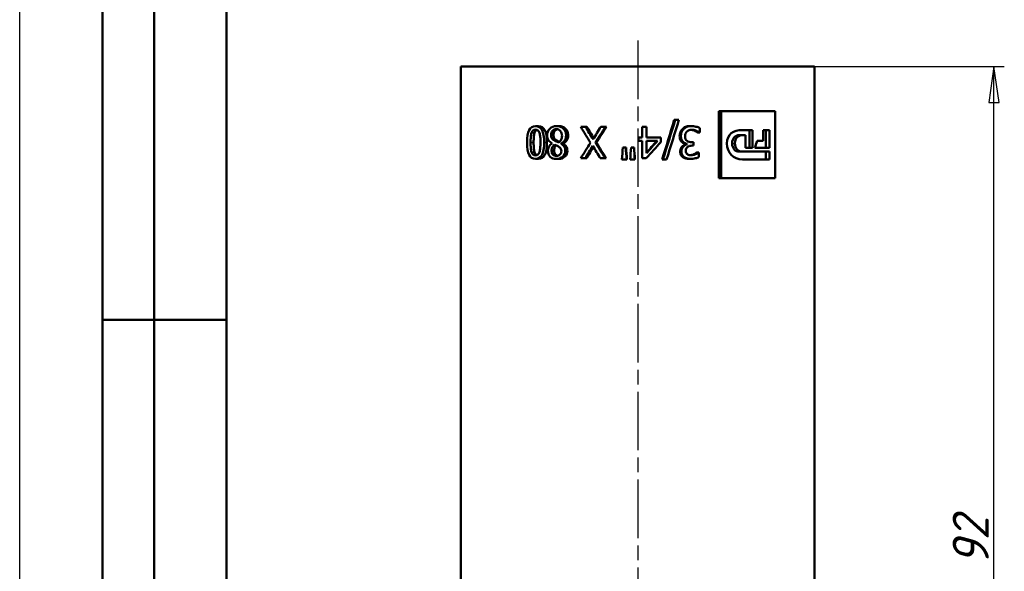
# Model space of a CAD drawing. Header units: millimetres. Extents: x -134 to 549, y -69 to 356.
# Tile 7 of 11: x 0 to 95, y 208 to 261. Entities that reach past the tile are written whole.
import ezdxf
from ezdxf.enums import TextEntityAlignment as Align

# ---------------------------------------------------------------- set-up
doc = ezdxf.new("R2010")
doc.units = ezdxf.units.MM
doc.linetypes.add('CHAIN', pattern=[0.7087, 0.4724, -0.0591, 0.1181, -0.0591])
for name, color, linetype, lineweight in [('Видимые тонкие (ГОСТ)', 7, 'Continuous', 35), ('Видимый контур (ГОСТ)', 7, 'Continuous', 50), ('Кромка (ГОСТ)', 7, 'Continuous', 50), ('Обозначение (ГОСТ)', 7, 'Continuous', 25), ('Осевая линия (ГОСТ)', 7, 'Continuous', 25), ('Размер (ГОСТ)', 7, 'Continuous', 25), ('Эскизная геометрия (ГОСТ)', 7, 'Continuous', 50)]:
    doc.layers.add(name, color=color, linetype=linetype, lineweight=lineweight)
doc.styles.get("Standard").update_dxf_attribs({"font": 'GOST Common Italic.ttf'})
doc.styles.add('Обычный текст (ГОСТ)', font='GOST Common Italic.ttf')
doc.dimstyles.new('Обычный (ГОСТ)', dxfattribs={"dimtxt": 3.5, "dimasz": 3.5, "dimexe": 1, "dimexo": 0, "dimgap": 0.5, "dimtad": 1, "dimrnd": 1e-08, "dimtxsty": 'Обычный текст (ГОСТ)', "dimblk": 'Filled-1', "dimcen": 0.09, "dimdle": 15, "dimclrd": 256, "dimclre": 256, "dimclrt": 256, "dimazin": 2, "dimtfac": 0.714286, "dimtdec": 3, "dimtmove": 0, "dimatfit": 3, "dimfxl": 1, "dimtolj": 1, "dimlwd": 25, "dimlwe": 25, "dimarcsym": 0})

# ---------------------------------------------------------------- blocks, each defined once
blk = doc.blocks.new('ГОСТ - Доп. графы 2')
at = {"layer": 'Эскизная геометрия (ГОСТ)'}
for p, q in [((-12, 0), (-12, 120)), ((-7, 0), (-7, 120)), ((-12, 60), (0, 60))]:
    blk.add_line(p, q, dxfattribs=at)
at = {"layer": 'Обозначение (ГОСТ)', "lineweight": 30, "width": 0.8, "flags": 17}
for tag, p in [('Первичная_применяемость', (-3.651, 90.027)), ('Справочный_номер', (-3.551, 30.017))]:
    blk.add_attdef(tag, text='', height=3.17, rotation=90, dxfattribs=at).set_placement(p, align=Align.MIDDLE_CENTER)
blk = doc.blocks.new('Рамки ГОСТ_ граница 297x210')
at = {"layer": 'Кромка (ГОСТ)', "lineweight": 25}
blk.add_line((0, 0), (0, 297), dxfattribs=at)
at = {"layer": 'Кромка (ГОСТ)'}
blk.add_line((20, 292), (20, 5), dxfattribs=at)
blk = doc.blocks.new('Filled-1')
at = {"color": 0}
for p, q in [((0, 0), (-1, 0.143)), ((-1, 0.143), (-1, -0.143)), ((-1, 0), (0, 0)), ((-1, -0.143), (0, 0))]:
    blk.add_line(p, q, dxfattribs=at)
at = {"color": 0, "flags": 128}
blk.add_lwpolyline([(-1, -0.143), (0, 0), (-1, 0.143), (-1, -0.143)], dxfattribs=at)
at = {"color": 0}
blk.add_solid([(-1, -0.143), (0, 0), (-1, 0.143), (-1, -0.143)], dxfattribs=at)
blk = doc.blocks.new('*D8')
at = {"layer": 'Defpoints', "color": 0, "linetype": 'Continuous', "transparency": 16777216}
for p in [(76.857, 256.545), (94.202, 256.545), (69.283, 164.545)]:
    blk.add_point(p, dxfattribs=at)
at = {"layer": 'Размер (ГОСТ)', "linetype": 'Continuous', "lineweight": 25, "transparency": 16777216}
for p, q in [((76.857, 256.545), (95.202, 256.545)), ((94.202, 168.045), (94.202, 253.045)), ((69.283, 164.545), (95.202, 164.545))]:
    blk.add_line(p, q, dxfattribs=at)
at = {"layer": 'Размер (ГОСТ)', "linetype": 'Continuous', "lineweight": 25, "transparency": 16777216, "xscale": 3.5, "yscale": 3.5, "zscale": 3.5}
for p, rotation in [((94.202, 256.545), 90), ((94.202, 164.545), 270)]:
    blk.add_blockref('Filled-1', p, dxfattribs=dict(at, rotation=rotation))
at = {"layer": 'Размер (ГОСТ)', "linetype": 'Continuous', "lineweight": 25, "transparency": 16777216, "insert": (90.202, 208.216), "char_height": 3.5, "attachment_point": 1, "rotation": 90, "style": 'Обычный текст (ГОСТ)'}
blk.add_mtext('\\A1;92', dxfattribs=at)

msp = doc.modelspace()

# ---------------------------------------------------------------- linework, layer by layer
at = {"layer": 'Видимые тонкие (ГОСТ)'}
for p, q in [((52.785, 250.506), (52.581, 250.506)), ((64.071, 250.481), (64.197, 250.481)), ((49.781, 250.104), (49.49, 250.104)), ((51.616, 249.889), (51.378, 249.889)), ((53.025, 249.857), (52.828, 249.857)), ((63.81, 249.795), (63.929, 249.795)), ((49.693, 249.175), (49.399, 249.175)), ((50.972, 249.177), (50.715, 249.177)), ((68.891, 249.089), (69.158, 249.089)), ((49.783, 248.244), (49.492, 248.244)), ((51.666, 248.362), (51.429, 248.362)), ((52.957, 248.384), (52.758, 248.384)), ((63.868, 248.323), (63.988, 248.323))]:
    msp.add_line(p, q, dxfattribs=at)
at = {"layer": 'Видимый контур (ГОСТ)'}
for p, q in [((42.657, 256.545), (76.857, 256.545)), ((42.657, 256.545), (42.657, 176.545)), ((76.857, 256.545), (76.857, 176.545)), ((63.29, 251.361), (63.393, 251.361)), ((63.741, 251.361), (63.393, 251.361)), ((67.599, 252.219), (67.828, 252.219)), ((67.599, 245.719), (67.599, 252.219)), ((73.055, 252.219), (67.828, 252.219)), ((67.828, 245.719), (67.828, 252.219)), ((73.055, 252.219), (73.055, 245.719)), ((50.15, 250.763), (49.869, 250.763)), ((52.124, 250.768), (51.901, 250.768)), ((54.706, 250.699), (54.25, 250.699)), ((54.849, 250.699), (54.706, 250.699)), ((56.641, 250.699), (56.199, 250.699)), ((56.729, 250.699), (56.641, 250.699)), ((60.189, 249.651), (60.189, 250.699)), ((60.189, 250.699), (60.201, 250.699)), ((60.605, 250.699), (60.201, 250.699)), ((60.201, 249.651), (60.201, 250.699)), ((60.605, 250.699), (60.605, 249.651)), ((64.794, 250.763), (64.941, 250.763)), ((65.753, 250.575), (65.753, 250.143)), ((59.826, 249.323), (59.826, 249.651)), ((59.826, 249.651), (59.828, 249.651)), ((59.828, 249.323), (59.828, 249.651)), ((60.201, 249.651), (59.828, 249.651)), ((61.985, 249.651), (60.605, 249.651)), ((61.985, 249.651), (61.985, 249.222)), ((65.555, 250.143), (65.724, 250.143)), ((65.724, 250.143), (65.753, 250.143)), ((69.597, 249.883), (69.884, 249.883)), ((69.884, 249.883), (70.175, 249.883)), ((70.869, 250.381), (69.91, 250.381)), ((70.175, 248.648), (70.175, 249.883)), ((70.553, 248.648), (70.553, 250.381)), ((70.869, 250.381), (70.869, 248.648)), ((72.512, 250.381), (71.892, 250.381)), ((71.892, 249.322), (71.892, 250.381)), ((72.15, 248.648), (72.15, 250.381)), ((72.512, 250.381), (72.512, 248.648)), ((51.488, 249.076), (51.488, 249.088)), ((51.933, 249.365), (51.704, 249.365)), ((52.343, 249.071), (52.343, 249.059)), ((52.554, 249.071), (52.343, 249.071)), ((52.554, 249.059), (52.343, 249.059)), ((52.554, 249.071), (52.554, 249.059)), ((55.779, 249.172), (55.663, 249.172)), ((58.598, 248.701), (58.322, 248.701)), ((58.631, 248.701), (58.598, 248.701)), ((59.39, 248.701), (59.113, 248.701)), ((59.401, 248.701), (59.39, 248.701)), ((59.826, 249.323), (59.828, 249.323)), ((59.828, 249.323), (60.201, 249.323)), ((60.189, 247.651), (60.189, 249.323)), ((60.201, 247.651), (60.201, 249.323)), ((61.657, 249.323), (60.605, 249.323)), ((60.605, 248.132), (60.605, 249.323)), ((64.016, 249.232), (64.141, 249.232)), ((64.412, 249.004), (64.412, 249.034)), ((64.412, 249.034), (64.548, 249.034)), ((64.412, 249.004), (64.548, 249.004)), ((64.548, 249.004), (64.548, 249.034)), ((65.147, 249.214), (64.977, 249.214)), ((65.014, 248.876), (65.147, 248.876)), ((65.147, 249.214), (65.147, 248.876)), ((70.175, 248.648), (70.869, 248.648)), ((71.079, 248.648), (72.512, 248.648)), ((71.892, 249.322), (71.303, 249.322)), ((50.15, 247.589), (49.869, 247.589)), ((52.124, 247.582), (51.901, 247.582)), ((54.25, 247.651), (54.679, 247.651)), ((54.823, 247.651), (54.679, 247.651)), ((56.142, 247.651), (56.611, 247.651)), ((56.7, 247.651), (56.611, 247.651)), ((60.189, 247.651), (60.201, 247.651)), ((60.201, 247.651), (60.587, 247.651)), ((64.131, 247.759), (64.259, 247.759)), ((64.749, 247.587), (64.895, 247.587)), ((65.196, 248.036), (65.355, 248.036)), ((65.48, 248.207), (65.648, 248.207)), ((65.672, 248.207), (65.648, 248.207)), ((65.672, 248.207), (65.672, 247.774)), ((69.597, 248.295), (69.884, 248.295)), ((72.512, 248.295), (69.884, 248.295)), ((69.895, 247.541), (72.512, 247.541)), ((72.15, 247.541), (72.15, 248.295)), ((72.512, 248.295), (72.512, 247.541)), ((58.23, 247.515), (58.689, 247.515)), ((58.72, 247.515), (58.689, 247.515)), ((59.022, 247.515), (59.482, 247.515)), ((59.49, 247.515), (59.482, 247.515)), ((62.115, 247.515), (62.184, 247.515)), ((62.184, 247.515), (62.541, 247.515)), ((67.599, 245.719), (67.828, 245.719)), ((67.828, 245.719), (73.055, 245.719))]:
    msp.add_line(p, q, dxfattribs=at)
for points in [[(62.115, 247.515), (62.509, 248.797), (62.901, 250.079), (63.29, 251.361)], [(62.184, 247.515), (62.59, 248.797), (62.993, 250.079), (63.393, 251.361)], [(63.741, 251.361), (63.344, 250.079), (62.944, 248.797), (62.541, 247.515)], [(55.19, 249.153), (54.874, 249.668), (54.561, 250.183), (54.25, 250.699)], [(54.706, 250.699), (54.949, 250.294), (55.194, 249.889), (55.441, 249.484)], [(54.849, 250.699), (55.066, 250.327), (55.284, 249.956), (55.504, 249.585)], [(55.441, 249.484), (55.692, 249.889), (55.945, 250.294), (56.199, 250.699)], [(56.641, 250.699), (56.313, 250.19), (55.987, 249.681), (55.663, 249.172)], [(56.729, 250.699), (56.411, 250.19), (56.094, 249.681), (55.779, 249.172)], [(68.385, 249.084), (68.385, 249.98), (68.979, 250.381), (69.91, 250.381)], [(68.891, 249.089), (68.891, 249.598), (69.18, 249.883), (69.597, 249.883)], [(69.884, 249.883), (69.455, 249.883), (69.158, 249.598), (69.158, 249.089)], [(54.25, 247.651), (54.561, 248.151), (54.874, 248.652), (55.19, 249.153)], [(55.414, 248.844), (55.167, 248.446), (54.922, 248.048), (54.679, 247.651)], [(55.476, 248.742), (55.257, 248.378), (55.04, 248.014), (54.823, 247.651)], [(56.142, 247.651), (55.898, 248.048), (55.655, 248.446), (55.414, 248.844)], [(55.663, 249.172), (55.977, 248.665), (56.293, 248.158), (56.611, 247.651)], [(55.779, 249.172), (56.085, 248.665), (56.392, 248.158), (56.7, 247.651)], [(58.23, 247.515), (58.261, 247.91), (58.291, 248.305), (58.322, 248.701)], [(58.598, 248.701), (58.628, 248.305), (58.659, 247.91), (58.689, 247.515)], [(58.631, 248.701), (58.66, 248.305), (58.69, 247.91), (58.72, 247.515)], [(59.022, 247.515), (59.052, 247.91), (59.083, 248.305), (59.113, 248.701)], [(59.39, 248.701), (59.421, 248.305), (59.451, 247.91), (59.482, 247.515)], [(59.401, 248.701), (59.43, 248.305), (59.46, 247.91), (59.49, 247.515)], [(61.985, 249.222), (61.521, 248.698), (61.055, 248.174), (60.587, 247.651)], [(60.605, 248.16), (60.938, 248.548), (61.271, 248.935), (61.603, 249.323)], [(61.657, 249.323), (61.307, 248.926), (60.956, 248.529), (60.605, 248.132)], [(69.895, 247.541), (68.971, 247.541), (68.385, 248.18), (68.385, 249.084)], [(69.597, 248.295), (69.18, 248.295), (68.891, 248.592), (68.891, 249.089)], [(69.158, 249.089), (69.158, 248.592), (69.455, 248.295), (69.884, 248.295)], [(71.079, 248.648), (71.155, 248.873), (71.229, 249.098), (71.303, 249.322)]]:
    msp.add_open_spline(points, degree=3, dxfattribs=at)
for points, knots in [([(49.057, 249.175), (49.057, 249.721), (49.121, 250.123), (49.253, 250.379), (49.384, 250.635), (49.587, 250.763), (49.869, 250.763)], [0, 0, 0, 0, 1, 1, 1, 2, 2, 2, 2]), ([(49.49, 250.104), (49.524, 250.211), (49.572, 250.291), (49.634, 250.344), (49.695, 250.398), (49.774, 250.425), (49.869, 250.425)], [-2, -2, -2, -2, -1, -1, -1, 0, 0, 0, 0]), ([(50.013, 250.401), (49.979, 250.388), (49.948, 250.369), (49.921, 250.344), (49.861, 250.291), (49.815, 250.211), (49.781, 250.104)], [0.544319, 0.544319, 0.544319, 0.544319, 1, 1, 1, 2, 2, 2, 2]), ([(49.869, 250.763), (50.155, 250.763), (50.37, 250.633), (50.508, 250.372), (50.645, 250.111), (50.715, 249.712), (50.715, 249.177)], [0, 0, 0, 0, 1, 1, 1, 2, 2, 2, 2]), ([(49.869, 250.425), (49.97, 250.425), (50.052, 250.396), (50.115, 250.339), (50.178, 250.283), (50.227, 250.201), (50.261, 250.096)], [-2, -2, -2, -2, -1, -1, -1, 0, 0, 0, 0]), ([(50.15, 250.763), (50.428, 250.763), (50.637, 250.633), (50.771, 250.372), (50.904, 250.111), (50.972, 249.712), (50.972, 249.177)], [0, 0, 0, 0, 1, 1, 1, 2, 2, 2, 2]), ([(51, 249.849), (51, 250.109), (51.084, 250.327), (51.255, 250.504), (51.426, 250.68), (51.64, 250.768), (51.901, 250.768)], [0, 0, 0, 0, 1, 1, 1, 2, 2, 2, 2]), ([(51.378, 249.889), (51.378, 250.066), (51.425, 250.207), (51.519, 250.31), (51.613, 250.413), (51.739, 250.464), (51.897, 250.464)], [-2, -2, -2, -2, -1, -1, -1, 0, 0, 0, 0]), ([(52.005, 250.453), (51.904, 250.433), (51.821, 250.386), (51.753, 250.31), (51.661, 250.207), (51.616, 250.066), (51.616, 249.889)], [0.263546, 0.263546, 0.263546, 0.263546, 1, 1, 1, 2, 2, 2, 2]), ([(51.897, 250.464), (52.051, 250.464), (52.181, 250.404), (52.284, 250.284), (52.388, 250.164), (52.44, 250.011), (52.44, 249.827)], [-2, -2, -2, -2, -1, -1, -1, 0, 0, 0, 0]), ([(51.901, 250.768), (52.041, 250.768), (52.169, 250.745), (52.284, 250.7), (52.4, 250.655), (52.499, 250.59), (52.581, 250.506)], [0, 0, 0, 0, 1, 1, 1, 2, 2, 2, 2]), ([(52.124, 250.768), (52.26, 250.768), (52.384, 250.745), (52.497, 250.7), (52.609, 250.655), (52.706, 250.59), (52.785, 250.506)], [0, 0, 0, 0, 1, 1, 1, 2, 2, 2, 2]), ([(52.581, 250.506), (52.662, 250.424), (52.723, 250.327), (52.765, 250.215), (52.807, 250.103), (52.828, 249.983), (52.828, 249.857)], [0, 0, 0, 0, 1, 1, 1, 2, 2, 2, 2]), ([(52.785, 250.506), (52.863, 250.424), (52.923, 250.327), (52.964, 250.215), (53.005, 250.103), (53.025, 249.983), (53.025, 249.857)], [0, 0, 0, 0, 1, 1, 1, 2, 2, 2, 2]), ([(63.81, 249.795), (63.81, 249.931), (63.833, 250.058), (63.879, 250.174), (63.924, 250.29), (63.988, 250.392), (64.071, 250.481)], [0, 0, 0, 0, 1, 1, 1, 2, 2, 2, 2]), ([(63.929, 249.795), (63.929, 249.931), (63.952, 250.058), (63.999, 250.174), (64.046, 250.29), (64.112, 250.392), (64.197, 250.481)], [0, 0, 0, 0, 1, 1, 1, 2, 2, 2, 2]), ([(64.071, 250.481), (64.157, 250.574), (64.261, 250.644), (64.382, 250.691), (64.504, 250.739), (64.641, 250.763), (64.794, 250.763)], [0, 0, 0, 0, 1, 1, 1, 2, 2, 2, 2]), ([(64.197, 250.481), (64.286, 250.574), (64.393, 250.644), (64.518, 250.691), (64.643, 250.739), (64.784, 250.763), (64.941, 250.763)], [0, 0, 0, 0, 1, 1, 1, 2, 2, 2, 2]), ([(64.965, 250.41), (64.883, 250.41), (64.8, 250.397), (64.717, 250.37), (64.634, 250.344), (64.565, 250.3), (64.509, 250.239)], [0, 0, 0, 0, 1, 1, 1, 2, 2, 2, 2]), ([(65.555, 250.143), (65.474, 250.206), (65.366, 250.266), (65.228, 250.323), (65.117, 250.37), (65.006, 250.398), (64.895, 250.407)], [0, 0, 0, 0, 1, 1, 1, 1.809643, 1.809643, 1.809643, 1.809643]), ([(64.941, 250.763), (65.091, 250.763), (65.24, 250.744), (65.386, 250.707), (65.532, 250.67), (65.654, 250.626), (65.753, 250.575)], [0, 0, 0, 0, 1, 1, 1, 2, 2, 2, 2]), ([(65.724, 250.143), (65.641, 250.206), (65.53, 250.266), (65.388, 250.323), (65.247, 250.381), (65.106, 250.41), (64.965, 250.41)], [0, 0, 0, 0, 1, 1, 1, 2, 2, 2, 2]), ([(49.399, 249.175), (49.399, 249.384), (49.406, 249.566), (49.419, 249.721), (49.433, 249.875), (49.457, 250.003), (49.49, 250.104)], [-2, -2, -2, -2, -1, -1, -1, 0, 0, 0, 0]), ([(49.781, 250.104), (49.749, 250.003), (49.726, 249.875), (49.713, 249.721), (49.7, 249.566), (49.693, 249.384), (49.693, 249.175)], [0, 0, 0, 0, 1, 1, 1, 2, 2, 2, 2]), ([(50.261, 250.096), (50.299, 249.984), (50.323, 249.857), (50.334, 249.713), (50.346, 249.57), (50.351, 249.391), (50.351, 249.177)], [-2, -2, -2, -2, -1, -1, -1, 0, 0, 0, 0]), ([(51.488, 249.088), (51.326, 249.171), (51.205, 249.271), (51.123, 249.39), (51.041, 249.508), (51, 249.661), (51, 249.849)], [0, 0, 0, 0, 1, 1, 1, 2, 2, 2, 2]), ([(51.704, 249.365), (51.576, 249.441), (51.49, 249.516), (51.445, 249.59), (51.4, 249.664), (51.378, 249.763), (51.378, 249.889)], [-2, -2, -2, -2, -1, -1, -1, 0, 0, 0, 0]), ([(51.616, 249.889), (51.616, 249.763), (51.638, 249.664), (51.681, 249.59), (51.725, 249.516), (51.808, 249.441), (51.933, 249.365)], [0, 0, 0, 0, 1, 1, 1, 2, 2, 2, 2]), ([(52.44, 249.827), (52.44, 249.687), (52.412, 249.562), (52.356, 249.451), (52.3, 249.341), (52.219, 249.249), (52.116, 249.175)], [-2, -2, -2, -2, -1, -1, -1, 0, 0, 0, 0]), ([(52.828, 249.857), (52.828, 249.692), (52.787, 249.54), (52.704, 249.402), (52.62, 249.264), (52.5, 249.153), (52.343, 249.071)], [0, 0, 0, 0, 1, 1, 1, 2, 2, 2, 2]), ([(53.025, 249.857), (53.025, 249.692), (52.985, 249.54), (52.904, 249.402), (52.823, 249.264), (52.706, 249.153), (52.554, 249.071)], [0, 0, 0, 0, 1, 1, 1, 2, 2, 2, 2]), ([(64.016, 249.232), (63.956, 249.289), (63.906, 249.364), (63.868, 249.456), (63.83, 249.549), (63.81, 249.661), (63.81, 249.795)], [0, 0, 0, 0, 1, 1, 1, 2, 2, 2, 2]), ([(64.141, 249.232), (64.079, 249.289), (64.028, 249.364), (63.988, 249.456), (63.949, 249.549), (63.929, 249.661), (63.929, 249.795)], [0, 0, 0, 0, 1, 1, 1, 2, 2, 2, 2]), ([(64.509, 250.239), (64.455, 250.178), (64.414, 250.112), (64.385, 250.039), (64.357, 249.967), (64.342, 249.875), (64.342, 249.765)], [0, 0, 0, 0, 1, 1, 1, 2, 2, 2, 2]), ([(64.342, 249.765), (64.342, 249.655), (64.358, 249.564), (64.39, 249.492), (64.422, 249.421), (64.467, 249.364), (64.524, 249.323)], [0, 0, 0, 0, 1, 1, 1, 2, 2, 2, 2]), ([(49.869, 247.589), (49.584, 247.589), (49.38, 247.721), (49.25, 247.984), (49.121, 248.248), (49.057, 248.645), (49.057, 249.175)], [0, 0, 0, 0, 1, 1, 1, 2, 2, 2, 2]), ([(49.492, 248.244), (49.457, 248.347), (49.433, 248.476), (49.419, 248.63), (49.406, 248.784), (49.399, 248.966), (49.399, 249.175)], [-2, -2, -2, -2, -1, -1, -1, 0, 0, 0, 0]), ([(49.693, 249.175), (49.693, 248.966), (49.7, 248.784), (49.713, 248.63), (49.726, 248.476), (49.75, 248.347), (49.783, 248.244)], [0, 0, 0, 0, 1, 1, 1, 2, 2, 2, 2]), ([(50.715, 249.177), (50.715, 248.627), (50.645, 248.225), (50.506, 247.971), (50.366, 247.716), (50.152, 247.589), (49.869, 247.589)], [0, 0, 0, 0, 1, 1, 1, 2, 2, 2, 2]), ([(50.972, 249.177), (50.972, 248.627), (50.904, 248.225), (50.768, 247.971), (50.633, 247.716), (50.425, 247.589), (50.15, 247.589)], [0, 0, 0, 0, 1, 1, 1, 2, 2, 2, 2]), ([(50.351, 249.177), (50.351, 248.978), (50.345, 248.799), (50.332, 248.641), (50.319, 248.483), (50.295, 248.352), (50.259, 248.249)], [-2, -2, -2, -2, -1, -1, -1, 0, 0, 0, 0]), ([(51.069, 248.357), (51.069, 248.494), (51.104, 248.629), (51.176, 248.762), (51.248, 248.896), (51.351, 249), (51.488, 249.076)], [0, 0, 0, 0, 1, 1, 1, 2, 2, 2, 2]), ([(51.429, 248.362), (51.429, 248.486), (51.448, 248.596), (51.486, 248.692), (51.525, 248.788), (51.598, 248.882), (51.706, 248.972)], [-2, -2, -2, -2, -1, -1, -1, 0, 0, 0, 0]), ([(51.864, 248.906), (51.797, 248.836), (51.75, 248.765), (51.721, 248.692), (51.684, 248.596), (51.666, 248.486), (51.666, 248.362)], [0.241686, 0.241686, 0.241686, 0.241686, 1, 1, 1, 2, 2, 2, 2]), ([(52.116, 249.175), (52.026, 249.214), (51.945, 249.249), (51.874, 249.28), (51.803, 249.31), (51.746, 249.339), (51.704, 249.365)], [-2, -2, -2, -2, -1, -1, -1, 0, 0, 0, 0]), ([(51.706, 248.972), (51.771, 248.949), (51.843, 248.917), (51.924, 248.877), (52.004, 248.837), (52.064, 248.805), (52.102, 248.782)], [-2, -2, -2, -2, -1, -1, -1, 0, 0, 0, 0]), ([(51.933, 249.365), (51.974, 249.339), (52.029, 249.31), (52.098, 249.28), (52.128, 249.267), (52.16, 249.252), (52.193, 249.237)], [0, 0, 0, 0, 1, 1, 1, 1.434732, 1.434732, 1.434732, 1.434732]), ([(52.102, 248.782), (52.192, 248.726), (52.26, 248.663), (52.305, 248.593), (52.35, 248.523), (52.373, 248.438), (52.373, 248.337)], [-2, -2, -2, -2, -1, -1, -1, 0, 0, 0, 0]), ([(52.343, 249.059), (52.483, 248.971), (52.588, 248.876), (52.656, 248.772), (52.724, 248.668), (52.758, 248.539), (52.758, 248.384)], [0, 0, 0, 0, 1, 1, 1, 2, 2, 2, 2]), ([(52.554, 249.059), (52.69, 248.971), (52.791, 248.876), (52.858, 248.772), (52.924, 248.668), (52.957, 248.539), (52.957, 248.384)], [0, 0, 0, 0, 1, 1, 1, 2, 2, 2, 2]), ([(63.868, 248.323), (63.868, 248.491), (63.921, 248.638), (64.028, 248.765), (64.135, 248.892), (64.263, 248.971), (64.412, 249.004)], [0, 0, 0, 0, 1, 1, 1, 2, 2, 2, 2]), ([(63.988, 248.323), (63.988, 248.491), (64.043, 248.638), (64.153, 248.765), (64.263, 248.892), (64.395, 248.971), (64.548, 249.004)], [0, 0, 0, 0, 1, 1, 1, 2, 2, 2, 2]), ([(64.412, 249.034), (64.35, 249.047), (64.284, 249.069), (64.213, 249.098), (64.143, 249.128), (64.077, 249.172), (64.016, 249.232)], [0, 0, 0, 0, 1, 1, 1, 2, 2, 2, 2]), ([(64.548, 249.034), (64.485, 249.047), (64.417, 249.069), (64.344, 249.098), (64.271, 249.128), (64.203, 249.172), (64.141, 249.232)], [0, 0, 0, 0, 1, 1, 1, 2, 2, 2, 2]), ([(65.014, 248.876), (64.834, 248.876), (64.687, 248.832), (64.573, 248.745), (64.459, 248.658), (64.401, 248.531), (64.401, 248.365)], [0, 0, 0, 0, 1, 1, 1, 2, 2, 2, 2]), ([(64.524, 249.323), (64.581, 249.282), (64.648, 249.253), (64.725, 249.238), (64.803, 249.222), (64.887, 249.214), (64.977, 249.214)], [0, 0, 0, 0, 1, 1, 1, 2, 2, 2, 2]), ([(49.869, 247.927), (49.772, 247.927), (49.694, 247.954), (49.634, 248.008), (49.573, 248.061), (49.526, 248.14), (49.492, 248.244)], [-2, -2, -2, -2, -1, -1, -1, 0, 0, 0, 0]), ([(49.783, 248.244), (49.817, 248.14), (49.863, 248.061), (49.921, 248.008), (49.948, 247.983), (49.978, 247.965), (50.012, 247.951)], [0, 0, 0, 0, 1, 1, 1, 1.455368, 1.455368, 1.455368, 1.455368]), ([(50.259, 248.249), (50.222, 248.141), (50.172, 248.061), (50.109, 248.008), (50.046, 247.954), (49.966, 247.927), (49.869, 247.927)], [-2, -2, -2, -2, -1, -1, -1, 0, 0, 0, 0]), ([(51.901, 247.582), (51.646, 247.582), (51.445, 247.654), (51.294, 247.799), (51.143, 247.944), (51.069, 248.13), (51.069, 248.357)], [0, 0, 0, 0, 1, 1, 1, 2, 2, 2, 2]), ([(51.903, 247.883), (51.753, 247.883), (51.637, 247.929), (51.554, 248.02), (51.471, 248.111), (51.429, 248.225), (51.429, 248.362)], [-2, -2, -2, -2, -1, -1, -1, 0, 0, 0, 0]), ([(51.666, 248.362), (51.666, 248.225), (51.706, 248.111), (51.787, 248.02), (51.846, 247.953), (51.922, 247.911), (52.015, 247.893)], [0, 0, 0, 0, 1, 1, 1, 1.728804, 1.728804, 1.728804, 1.728804]), ([(52.758, 248.384), (52.758, 248.155), (52.676, 247.964), (52.514, 247.811), (52.352, 247.658), (52.147, 247.582), (51.901, 247.582)], [0, 0, 0, 0, 1, 1, 1, 2, 2, 2, 2]), ([(52.373, 248.337), (52.373, 248.197), (52.329, 248.087), (52.241, 248.005), (52.153, 247.924), (52.04, 247.883), (51.903, 247.883)], [-2, -2, -2, -2, -1, -1, -1, 0, 0, 0, 0]), ([(52.957, 248.384), (52.957, 248.155), (52.878, 247.964), (52.72, 247.811), (52.562, 247.658), (52.363, 247.582), (52.124, 247.582)], [0, 0, 0, 0, 1, 1, 1, 2, 2, 2, 2]), ([(64.131, 247.759), (64.045, 247.824), (63.98, 247.902), (63.935, 247.995), (63.89, 248.088), (63.868, 248.197), (63.868, 248.323)], [0, 0, 0, 0, 1, 1, 1, 2, 2, 2, 2]), ([(64.259, 247.759), (64.17, 247.824), (64.103, 247.902), (64.057, 247.995), (64.011, 248.088), (63.988, 248.197), (63.988, 248.323)], [0, 0, 0, 0, 1, 1, 1, 2, 2, 2, 2]), ([(64.749, 247.587), (64.616, 247.587), (64.501, 247.601), (64.401, 247.629), (64.302, 247.657), (64.212, 247.7), (64.131, 247.759)], [0, 0, 0, 0, 1, 1, 1, 2, 2, 2, 2]), ([(64.895, 247.587), (64.758, 247.587), (64.639, 247.601), (64.537, 247.629), (64.435, 247.657), (64.343, 247.7), (64.259, 247.759)], [0, 0, 0, 0, 1, 1, 1, 2, 2, 2, 2]), ([(64.401, 248.365), (64.401, 248.287), (64.416, 248.221), (64.445, 248.166), (64.475, 248.111), (64.513, 248.067), (64.561, 248.034)], [0, 0, 0, 0, 1, 1, 1, 2, 2, 2, 2]), ([(64.561, 248.034), (64.611, 247.999), (64.667, 247.975), (64.729, 247.961), (64.791, 247.947), (64.857, 247.94), (64.926, 247.94)], [0, 0, 0, 0, 1, 1, 1, 2, 2, 2, 2]), ([(64.849, 247.943), (64.897, 247.947), (64.944, 247.955), (64.99, 247.967), (65.06, 247.985), (65.128, 248.008), (65.196, 248.036)], [0.330241, 0.330241, 0.330241, 0.330241, 1, 1, 1, 2, 2, 2, 2]), ([(65.672, 247.774), (65.586, 247.727), (65.468, 247.683), (65.32, 247.645), (65.171, 247.606), (65.029, 247.587), (64.895, 247.587)], [0, 0, 0, 0, 1, 1, 1, 2, 2, 2, 2]), ([(64.926, 247.94), (64.999, 247.94), (65.071, 247.949), (65.143, 247.967), (65.215, 247.985), (65.286, 248.008), (65.355, 248.036)], [0, 0, 0, 0, 1, 1, 1, 2, 2, 2, 2]), ([(65.196, 248.036), (65.258, 248.064), (65.312, 248.093), (65.358, 248.123), (65.404, 248.152), (65.445, 248.18), (65.48, 248.207)], [0, 0, 0, 0, 1, 1, 1, 2, 2, 2, 2]), ([(65.355, 248.036), (65.419, 248.064), (65.475, 248.093), (65.522, 248.123), (65.569, 248.152), (65.611, 248.18), (65.648, 248.207)], [0, 0, 0, 0, 1, 1, 1, 2, 2, 2, 2])]:
    msp.add_open_spline(points, degree=3, knots=knots, dxfattribs=at)
at = {"layer": 'Осевая линия (ГОСТ)', "linetype": 'CHAIN', "ltscale": 11.993792}
msp.add_line((59.757, 259.045), (59.757, 174.045), dxfattribs=at)

# ---------------------------------------------------------------- block references
for name, p in [('Рамки ГОСТ_ граница 297x210', (0, 0)), ('ГОСТ - Доп. графы 2', (20, 172))]:
    msp.add_blockref(name, p)

# ---------------------------------------------------------------- dimensions: what is measured, and where the dimension line sits
at = {"layer": 'Размер (ГОСТ)', "linetype": 'Continuous', "lineweight": 25}
dim = msp.add_linear_dim(base=(94.202, 256.545), p1=(69.283, 164.545), p2=(76.857, 256.545), angle=90, dimstyle='Обычный (ГОСТ)', override={"dimgap": 0.5, "dimdec": 2, "dimtol": 0, "dimlim": 0, "dimtp": 0, "dimtm": 0, "dimtdec": 3, "dimtofl": 0, "dimatfit": 1}, dxfattribs=at)
dim.commit()
dim.dimension.update_dxf_attribs({"geometry": '*D8', "text_midpoint": (94.202, 210.545), "dimtype": 160})

doc.saveas('drawing.dxf')
